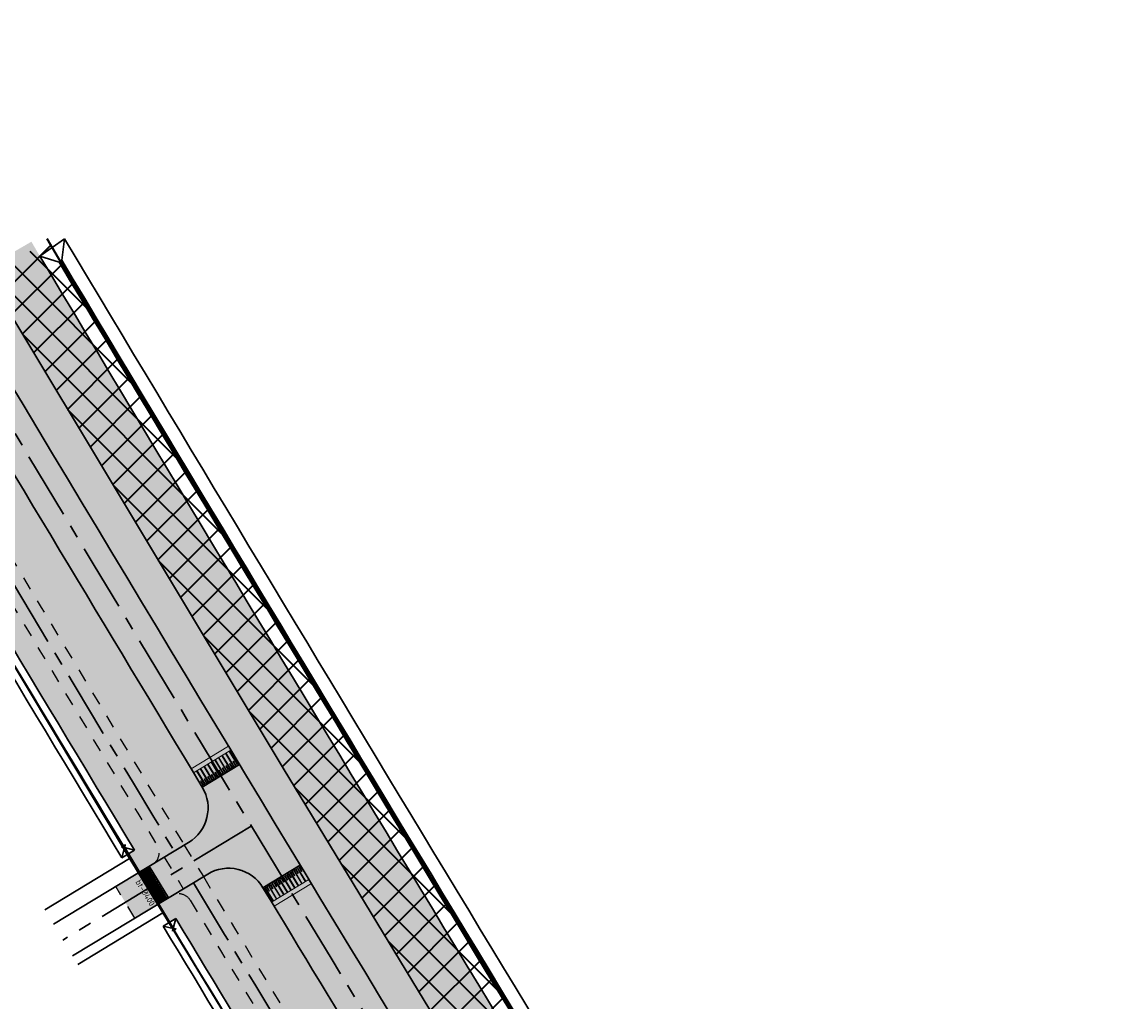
# Model space of a CAD drawing. Header units: metres. Extents: x 149090 to 161988, y 479090 to 487021.
# Tile 17 of 72: x 149800 to 149964, y 485701 to 485847. Entities that reach past the tile are written whole.
import ezdxf
from ezdxf.enums import TextEntityAlignment as Align

# ---------------------------------------------------------------- set-up
doc = ezdxf.new("R2010")
doc.units = ezdxf.units.M
doc.linetypes.add('AM-AS', pattern=[16, 10, -2, 2, -2])
doc.linetypes.add('XX-HIDDEN', pattern=[4, 2, -2])
doc.layers.get('0').update_dxf_attribs({"lineweight": 25})
for name, color, linetype, lineweight, true_color in [('B-WE-KG-GRENS_PERCEEL-GV', 1, 'Continuous', 30, 0xff0000), ('IRP-V-verharding-rijbaan', 7, 'Continuous', 0, 0xffb061), ('N-WE-GR-STADSLANDBOUW-A', 7, 'Continuous', 35, 0xffff9e), ('N-WE-KG-GRENS_POLDERWEG-G', 7, 'KG-PERCEEL', 35, 0x0000e6), ('N-WE-KW-KUNSTWERK_DUIKER-HOLD-S', 1, 'Continuous', 35, 0xff0000), ('N-WE-KW-KUNSTWERK_DUIKER-S', 5, 'Continuous', 35, 0x0000ff)]:
    doc.layers.add(name, color=color, linetype=linetype, lineweight=lineweight, true_color=true_color)
for name, color, linetype, lineweight in [('N-WE-AM-AS_FIETSPAD-G', 3, 'AM-AS', 30), ('N-WE-AM-AS_KAVELWEG-G', 170, 'AM-AS', 30), ('N-WE-AM-AS_WEG-G', 10, 'AM-AS', 30), ('N-WE-KG-GRENS_PERCEEL-G', 150, 'KG-PERCEEL', 35), ('N-WE-VH-KANTOPSLUITING_VOORKANTBAND-G', 190, 'Continuous', 30), ('N-WE-VH-KANTVERHARDING-G', 7, 'Continuous', 30), ('N-WE-VH-MATERIAALGRENS-G', 7, 'XX-HIDDEN', 25), ('N-WE-VH-VERHARDING_ASFALT-A', 252, 'Continuous', 18), ('N-WE-VH-VERHARDING_TEGEL-A', 252, 'Continuous', 18), ('VRK-ontwerp', 2, 'Continuous', 0)]:
    doc.layers.add(name, color=color, linetype=linetype, lineweight=lineweight)
doc.styles.add('NLCS-ISO-M2000-T25', font='NLCS-ISO.ttf')
doc.styles.get("Standard").update_dxf_attribs({"font": 'NLCS-ISO.ttf'})
doc.linetypes.add('KG-PERCEEL', pattern='A,5.5,-2,["P",Standard,S=1.8,R=0,X=-0.5,Y=-0.9],-2,5.5,-2,[5,NLCS.shx,S=0.75,R=0,X=0,Y=0],-2', length=19)
pattern_1 = [(32.14854755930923, (149518.8827389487, 486268.9530654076), (-0.1995435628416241, 0.3175017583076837), []), (122.1485475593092, (149518.8827389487, 486268.9530654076), (-0.6350035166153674, -0.3990871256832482), [0.3749999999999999, -0.3749999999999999]), (122.1485475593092, (149519.200240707, 486269.1526089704), (-0.6350035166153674, -0.3990871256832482), [-0.3749999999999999, 0.3749999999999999])]

# ---------------------------------------------------------------- blocks, each defined once
blk = doc.blocks.new('*U33')
at = {"layer": 'VRK-ontwerp', "transparency": 33554607}
blk.add_hatch(color=9, dxfattribs=at).paths.add_polyline_path([(0, -5.551115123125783e-17), (1.909938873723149e-11, -0.6999999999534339), (6.500000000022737, -0.7000000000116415), (6.500000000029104, 5.820766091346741e-11)])
at = {"layer": 'VRK-ontwerp'}
blk.add_hatch(color=7, dxfattribs=at).paths.add_polyline_path([(6.5, -3.199999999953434), (6.50000000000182, -2.999999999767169), (6.299999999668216, -2.999999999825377), (6.2999999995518, -0.7000000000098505), (6.194999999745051, -0.7000000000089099), (6.194999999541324, -2.999999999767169), (5.984999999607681, -2.999999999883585), (5.984999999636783, -2.299999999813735), (5.879999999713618, -2.299999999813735), (5.879999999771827, -2.999999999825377), (5.669999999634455, -2.999999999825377), (5.669999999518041, -0.7000000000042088), (5.564999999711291, -0.7000000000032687), (5.564999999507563, -2.999999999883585), (5.35499999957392, -3), (5.354999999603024, -2.299999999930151), (5.249999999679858, -2.299999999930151), (5.249999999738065, -2.999999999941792), (5.039999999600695, -2.999999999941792), (5.03999999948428, -0.6999999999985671), (4.93499999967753, -0.699999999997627), (4.934999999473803, -2.999999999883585), (4.72499999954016, -3), (4.724999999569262, -2.299999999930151), (4.619999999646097, -2.299999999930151), (4.619999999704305, -2.999999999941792), (4.409999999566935, -2.999999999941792), (4.409999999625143, -0.6999999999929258), (4.304999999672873, -0.6999999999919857), (4.304999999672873, -2.999999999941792), (4.094999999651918, -3), (4.094999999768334, -2.299999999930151), (3.989999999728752, -2.299999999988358), (3.989999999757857, -3), (3.77999999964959, -2.999999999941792), (3.779999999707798, -0.6999999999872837), (3.674999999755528, -0.6999999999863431), (3.67499999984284, -2.999999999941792), (3.464999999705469, -2.999999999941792), (3.464999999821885, -2.299999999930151), (3.359999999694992, -2.300000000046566), (3.359999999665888, -2.999999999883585), (3.149999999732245, -2.999999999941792), (3.149999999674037, -0.699999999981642), (3.044999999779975, -0.6999999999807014), (3.044999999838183, -2.999999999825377), (2.834999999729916, -2.999999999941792), (2.83499999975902, -2.299999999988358), (2.729999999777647, -2.299999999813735), (2.729999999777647, -3), (2.519999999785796, -3), (2.51999999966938, -0.6999999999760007), (2.414999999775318, -0.6999999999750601), (2.414999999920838, -2.999999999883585), (2.204999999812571, -3.000000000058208), (2.204999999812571, -2.299999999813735), (2.099999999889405, -2.299999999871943), (2.099999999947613, -3.000000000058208), (1.889999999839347, -3.000000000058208), (1.889999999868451, -0.699999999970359), (1.784999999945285, -0.6999999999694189), (1.785000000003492, -3.000000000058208), (1.574999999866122, -3.000000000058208), (1.57499999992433, -2.299999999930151), (1.469999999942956, -2.299999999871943), (1.469999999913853, -3), (1.259999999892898, -2.999999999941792), (1.259999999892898, -0.6999999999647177), (1.154999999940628, -0.6999999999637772), (1.155000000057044, -3), (0.9449999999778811, -3), (0.9449999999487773, -2.299999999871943), (0.8399999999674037, -2.300000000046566), (0.8400000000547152, -3), (0.6300000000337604, -2.999999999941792), (0.6299999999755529, -0.6999999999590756), (0.5250000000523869, -0.699999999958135), (0.5249999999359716, -3), (0.3150000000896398, -3), (0.315000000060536, -2.299999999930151), (0.2099999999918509, -2.299999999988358), (0.2100000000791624, -3), (8.185452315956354e-11, -2.999999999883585), (8.731171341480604e-11, -3.199999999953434)])
at = {"layer": 'VRK-ontwerp', "true_color": 0x636466, "transparency": 33554602}
for points in [[(0.5250000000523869, -0.6999999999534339), (2.91038304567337e-11, -0.6999999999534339), (8.731149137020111e-11, -2.999999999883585), (0.2100000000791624, -3), (0.2099999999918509, -2.299999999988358), (0.315000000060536, -2.299999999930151), (0.3150000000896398, -3), (0.5249999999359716, -3)], [(1.154999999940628, -0.6999999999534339), (0.6299999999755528, -0.6999999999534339), (0.6300000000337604, -2.999999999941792), (0.8400000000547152, -3), (0.8399999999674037, -2.300000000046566), (0.9449999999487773, -2.299999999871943), (0.9449999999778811, -3), (1.155000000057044, -3)], [(1.784999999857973, -0.6999999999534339), (1.259999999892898, -0.6999999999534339), (1.259999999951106, -2.999999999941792), (1.46999999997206, -3), (1.469999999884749, -2.300000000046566), (1.574999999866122, -2.299999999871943), (1.574999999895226, -3), (1.784999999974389, -3)], [(2.414999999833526, -0.6999999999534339), (1.889999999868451, -0.6999999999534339), (1.889999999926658, -2.999999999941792), (2.099999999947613, -3), (2.099999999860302, -2.300000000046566), (2.204999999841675, -2.299999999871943), (2.204999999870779, -3), (2.414999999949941, -3)], [(3.044999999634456, -0.6999999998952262), (2.51999999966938, -0.6999999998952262), (2.519999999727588, -2.999999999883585), (2.729999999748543, -2.999999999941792), (2.729999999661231, -2.299999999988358), (2.834999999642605, -2.299999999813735), (2.834999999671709, -2.999999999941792), (3.044999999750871, -2.999999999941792)], [(3.674999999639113, -0.6999999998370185), (3.149999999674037, -0.6999999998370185), (3.149999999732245, -2.999999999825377), (3.3599999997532, -2.999999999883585), (3.359999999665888, -2.299999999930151), (3.464999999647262, -2.299999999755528), (3.464999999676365, -2.999999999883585), (3.674999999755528, -2.999999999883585)], [(4.304999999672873, -0.7000000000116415), (3.779999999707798, -0.7000000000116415), (3.779999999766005, -3), (3.98999999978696, -3.000000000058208), (3.989999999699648, -2.300000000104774), (4.094999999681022, -2.299999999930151), (4.094999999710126, -3.000000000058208), (4.304999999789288, -3.000000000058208)], [(4.934999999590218, -0.7000000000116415), (4.409999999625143, -0.7000000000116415), (4.40999999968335, -3), (4.619999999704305, -3.000000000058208), (4.619999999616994, -2.300000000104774), (4.724999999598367, -2.299999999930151), (4.724999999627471, -3.000000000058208), (4.934999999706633, -3.000000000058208)], [(5.564999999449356, -0.6999999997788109), (5.03999999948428, -0.6999999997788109), (5.039999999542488, -2.999999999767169), (5.249999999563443, -2.999999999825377), (5.249999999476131, -2.299999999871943), (5.354999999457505, -2.29999999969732), (5.354999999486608, -2.999999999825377), (5.564999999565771, -2.999999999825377)], [(6.194999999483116, -0.6999999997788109), (5.669999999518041, -0.6999999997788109), (5.669999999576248, -2.999999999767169), (5.879999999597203, -2.999999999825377), (5.879999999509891, -2.299999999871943), (5.984999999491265, -2.29999999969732), (5.984999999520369, -2.999999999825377), (6.194999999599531, -2.999999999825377)], [(6.299999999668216, -2.999999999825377), (6.500000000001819, -2.999999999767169), (6.500000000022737, -0.7000000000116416), (6.299999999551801, -0.7000000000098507)]]:
    blk.add_hatch(color=251, dxfattribs=at).paths.add_polyline_path(points)
at = {"layer": 'N-WE-VH-KANTVERHARDING-G', "lineweight": 5}
for p, q in [((0, 0), (8.731149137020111e-11, -3.199999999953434)), ((0, 0), (6.500000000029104, 5.820766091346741e-11)), ((6.500000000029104, 5.820766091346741e-11), (6.5, -3.199999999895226)), ((2.91038304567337e-11, -0.6999999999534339), (6.5, -0.7000000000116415)), ((0.5249999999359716, -0.7000000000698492), (0.6299999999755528, -0.7000000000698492)), ((0.5250000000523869, -0.7000000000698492), (0.5249999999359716, -3.000000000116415)), ((0.6299999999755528, -0.7000000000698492), (0.6300000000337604, -2.999999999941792)), ((1.154999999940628, -0.7000000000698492), (1.259999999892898, -0.7000000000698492)), ((1.154999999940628, -0.7000000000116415), (1.155000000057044, -2.999999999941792)), ((1.259999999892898, -0.7000000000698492), (1.259999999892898, -2.999999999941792)), ((1.784999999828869, -0.7000000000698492), (1.889999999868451, -0.7000000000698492)), ((1.784999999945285, -0.7000000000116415), (1.785000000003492, -2.999999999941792)), ((1.889999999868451, -0.7000000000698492), (1.889999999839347, -3.000000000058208)), ((2.414999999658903, -0.7000000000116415), (2.51999999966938, -0.7000000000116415)), ((2.414999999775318, -0.7000000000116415), (2.414999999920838, -2.999999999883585)), ((2.51999999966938, -0.7000000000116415), (2.519999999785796, -3)), ((3.044999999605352, -0.7000000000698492), (3.149999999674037, -0.6999999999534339)), ((3.044999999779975, -0.7000000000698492), (3.044999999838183, -2.999999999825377)), ((3.149999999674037, -0.6999999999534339), (3.149999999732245, -2.999999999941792)), ((3.674999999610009, -0.7000000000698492), (3.779999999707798, -0.7000000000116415)), ((3.674999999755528, -0.7000000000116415), (3.674999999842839, -3)), ((3.779999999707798, -0.7000000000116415), (3.77999999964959, -3)), ((4.304999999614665, -0.7000000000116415), (4.409999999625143, -0.6999999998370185)), ((4.304999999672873, -0.7000000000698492), (4.304999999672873, -2.999999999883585)), ((4.409999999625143, -0.6999999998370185), (4.409999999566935, -2.999999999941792)), ((4.934999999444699, -0.7000000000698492), (5.03999999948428, -0.6999999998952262)), ((4.93499999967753, -0.7000000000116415), (4.934999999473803, -2.999999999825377)), ((5.03999999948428, -0.6999999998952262), (5.039999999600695, -2.999999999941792)), ((5.56499999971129, -0.7000000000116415), (5.564999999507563, -2.999999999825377)), ((5.669999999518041, -0.6999999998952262), (5.669999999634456, -2.999999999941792)), ((6.19499999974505, -0.6999999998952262), (6.194999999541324, -2.999999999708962)), ((6.299999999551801, -0.6999999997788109), (6.299999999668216, -2.999999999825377)), ((0.2100000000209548, -3), (1.455191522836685e-10, -2.999999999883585)), ((8.731149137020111e-11, -3.199999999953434), (6.5, -3.199999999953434)), ((0.2100000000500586, -2.299999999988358), (0.3150000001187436, -2.299999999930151)), ((0.2099999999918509, -2.300000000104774), (0.2100000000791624, -3)), ((0.315000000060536, -2.299999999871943), (0.3150000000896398, -3)), ((0.5250000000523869, -3), (0.3150000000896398, -3)), ((0.8399999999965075, -3), (0.6300000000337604, -2.999999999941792)), ((0.8399999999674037, -2.300000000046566), (0.9450000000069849, -2.299999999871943)), ((0.8399999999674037, -2.300000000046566), (0.8400000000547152, -3.000000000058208)), ((0.9449999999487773, -2.299999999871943), (0.9449999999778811, -3)), ((1.154999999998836, -3), (0.9449999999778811, -3)), ((1.259999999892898, -2.999999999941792), (1.46999999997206, -3)), ((1.469999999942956, -2.299999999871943), (1.57499999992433, -2.299999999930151)), ((1.469999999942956, -2.299999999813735), (1.469999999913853, -2.999999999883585)), ((1.57499999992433, -2.299999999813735), (1.574999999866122, -3.000000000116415)), ((1.57499999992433, -3.000000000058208), (1.785000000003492, -3.000000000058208)), ((1.889999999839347, -3.000000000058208), (2.099999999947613, -3.000000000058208)), ((2.099999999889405, -2.299999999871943), (2.204999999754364, -2.299999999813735)), ((2.099999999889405, -2.299999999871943), (2.099999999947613, -3.000000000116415)), ((2.204999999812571, -2.299999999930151), (2.204999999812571, -2.999999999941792)), ((2.204999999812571, -3.000000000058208), (2.414999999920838, -2.999999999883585)), ((2.519999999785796, -3), (2.729999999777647, -3)), ((2.729999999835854, -2.299999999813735), (2.83499999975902, -2.299999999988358)), ((2.729999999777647, -2.299999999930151), (2.729999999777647, -3.000000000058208)), ((2.83499999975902, -2.299999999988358), (2.834999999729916, -2.999999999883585)), ((2.834999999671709, -2.999999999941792), (3.04499999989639, -2.999999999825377)), ((3.149999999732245, -2.999999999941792), (3.359999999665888, -2.999999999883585)), ((3.359999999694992, -2.300000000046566), (3.464999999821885, -2.299999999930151)), ((3.359999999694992, -2.300000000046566), (3.359999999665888, -2.999999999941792)), ((3.464999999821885, -2.299999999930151), (3.464999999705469, -2.999999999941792)), ((3.464999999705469, -2.999999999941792), (3.674999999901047, -2.999999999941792)), ((3.779999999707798, -2.999999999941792), (3.989999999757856, -3)), ((3.989999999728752, -2.299999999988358), (4.094999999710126, -2.299999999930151)), ((3.989999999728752, -2.299999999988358), (3.989999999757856, -3)), ((4.094999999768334, -2.299999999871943), (4.094999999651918, -2.999999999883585)), ((4.094999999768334, -3), (4.304999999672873, -2.999999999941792)), ((4.409999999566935, -2.999999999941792), (4.619999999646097, -2.999999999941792)), ((4.619999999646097, -2.299999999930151), (4.724999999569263, -2.299999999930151)), ((4.619999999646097, -2.299999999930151), (4.619999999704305, -2.999999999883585)), ((4.724999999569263, -2.299999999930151), (4.724999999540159, -2.999999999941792)), ((4.724999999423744, -3), (4.934999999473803, -2.999999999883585)), ((5.039999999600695, -2.999999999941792), (5.249999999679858, -2.999999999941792)), ((5.249999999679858, -2.299999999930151), (5.354999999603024, -2.299999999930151)), ((5.249999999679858, -2.299999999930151), (5.249999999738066, -2.999999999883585)), ((5.354999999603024, -2.299999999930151), (5.35499999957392, -2.999999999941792)), ((5.354999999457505, -3), (5.564999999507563, -2.999999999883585)), ((5.669999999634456, -2.999999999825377), (5.879999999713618, -2.999999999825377)), ((5.879999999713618, -2.299999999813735), (5.984999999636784, -2.299999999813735)), ((5.879999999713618, -2.299999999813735), (5.879999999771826, -2.999999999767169)), ((5.984999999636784, -2.299999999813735), (5.98499999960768, -2.999999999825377)), ((5.984999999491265, -2.999999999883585), (6.194999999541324, -2.999999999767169)), ((6.299999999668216, -2.999999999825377), (6.500000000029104, -2.999999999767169))]:
    blk.add_line(p, q, dxfattribs=at)
blk = doc.blocks.new('*U409')
at = {"layer": 'N-WE-KW-KUNSTWERK_DUIKER-S', "color": 0}
for points in [[(-0.8493030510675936, 0.7750000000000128), (2.842170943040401e-14, 1.4210854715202e-14), (-0.8493030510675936, -0.7749999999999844)], [(2.842170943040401e-14, 1.4210854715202e-14), (35.25001766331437, 1.4210854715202e-14)], [(36.09932071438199, 0.7750000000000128), (35.25001766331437, 1.4210854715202e-14), (36.09932071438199, -0.7749999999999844)]]:
    blk.add_lwpolyline(points, dxfattribs=at)
at = {"color": 0, "style": 'NLCS-ISO-M2000-T25'}
blk.add_attdef('DUIKERNR', text='', height=7, dxfattribs=at).set_placement((0.8493030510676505, 1.4210854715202e-14), align=Align.BOTTOM_CENTER)

msp = doc.modelspace()

# ---------------------------------------------------------------- hatches: boundary and pattern name
at = {"layer": 'IRP-V-verharding-rijbaan', "transparency": 33554610}
h = msp.add_hatch(color=256, dxfattribs=at)
h.dxf.hatch_style = 1
edge = h.paths.add_edge_path()
edge.add_line((149832.0517662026, 485736.2461082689), (149826.4856425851, 485732.8892841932))
edge.add_arc((149821.3476823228, 485729.7906773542), 5.999999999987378, -58.83337289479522, 31.0933854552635, ccw=False)
edge.add_line((149824.4528545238, 485724.6566822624), (149818.585231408, 485721.1077929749))
edge.add_line((149818.585231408, 485721.1077929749), (149821.4371432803, 485716.3925306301))
edge.add_line((149821.4371432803, 485716.3925306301), (149827.2855837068, 485719.942246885))
edge.add_arc((149830.3907559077, 485714.8082517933), 6.000000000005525, 31.13519108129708, 121.1666271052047, ccw=False)
edge.add_line((149835.5264539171, 485717.9106066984), (149841.0901267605, 485721.2714911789))
edge.add_arc((170359.7015859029, 498116.0841905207), 23971.75000001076, 211.0933854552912, 211.1351910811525, ccw=False)
h = msp.add_hatch(color=256, dxfattribs=at)
h.dxf.hatch_style = 1
h.paths.add_polyline_path([(149817.0878161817, 485720.2021177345), (149813.5756286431, 485718.0778564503), (149816.4220364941, 485713.3716942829), (149819.934224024, 485715.4959555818)])
at = {"layer": 'N-WE-GR-STADSLANDBOUW-A', "transparency": 33554559}
h = msp.add_hatch(color=256, dxfattribs=at)
h.dxf.hatch_style = 1
edge = h.paths.add_edge_path()
edge.add_arc((149754.7924484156, 485877.0118196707), 5.999999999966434, 210.7098109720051, 300.7416838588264)
edge.add_line((149757.8594584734, 485871.8549359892), (149758.4329236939, 485872.1959992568))
edge.add_line((149758.4329236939, 485872.1959992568), (149757.235, 485874.43))
edge.add_line((149757.235, 485874.43), (149755.7672698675, 485876.6829598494))
edge.add_line((149755.7672698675, 485876.6829598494), (149753.1594951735, 485874.8656594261))
edge.add_line((149753.1594951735, 485874.8656594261), (149750.7553245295, 485878.9144591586))
edge.add_line((149750.7553245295, 485878.9144591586), (149753.2020759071, 485880.6195459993))
edge.add_line((149753.2020759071, 485880.6195459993), (149740.66, 485898.7199999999))
edge.add_line((149740.66, 485898.7199999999), (149695.49, 485975.1799999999))
edge.add_line((149695.49, 485975.1799999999), (149652.475663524, 486048.8864263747))
edge.add_line((149652.475663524, 486048.8864263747), (149642.0145812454, 486066.8486994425))
edge.add_line((149642.0145812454, 486066.8486994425), (149641.870673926, 486066.7653591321))
edge.add_line((149641.870673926, 486066.7653591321), (149640.0012624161, 486059.6928308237))
edge.add_line((149640.0012624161, 486059.6928308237), (149707.6572881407, 485944.8942574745))
edge.add_arc((170359.7015859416, 498116.0841905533), 23971.75000006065, 210.5127810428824, 210.7098109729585)
edge = h.paths.add_edge_path()
edge.add_arc((149768.0825159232, 485854.6651396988), 5.99999999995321, 120.7416838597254, 210.7719701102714)
edge.add_arc((170359.7015859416, 498116.0841905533), 23971.75000006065, 210.7719701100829, 211.8257929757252)
edge.add_line((149991.9750877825, 485474.8613319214), (150006.5564436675, 485451.3358987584))
edge.add_line((150006.5564436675, 485451.3358987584), (150016.7337705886, 485434.1115313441))
edge.add_line((150016.7337705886, 485434.1115313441), (150020.1265922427, 485436.2302031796))
edge.add_line((150020.1265922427, 485436.2302031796), (150016.7567468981, 485441.6373252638))
edge.add_line((150016.7567468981, 485441.6373252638), (150019.7300225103, 485443.7340587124))
edge.add_line((150019.7300225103, 485443.7340587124), (150018.57, 485445.5))
edge.add_line((150018.57, 485445.5), (150009.9997693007, 485456.7367685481))
edge.add_line((150009.9997693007, 485456.7367685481), (150006.855, 485460.86))
edge.add_line((150006.855, 485460.86), (149969.8824999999, 485520.5625000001))
edge.add_line((149969.8824999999, 485520.5625000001), (149951.39625, 485550.4137500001))
edge.add_arc((150828.4954097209, 486114.2324719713), 1042.686188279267, 210.8043150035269, 212.73380547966, ccw=False)
edge.add_line((149932.91, 485580.265), (149838.515, 485735.74))
edge.add_line((149838.515, 485735.74), (149794.757, 485808.5690000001))
edge.add_arc((149836.404995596, 485838.386583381), 51.22151711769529, 213.6710071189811, 215.6004975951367, ccw=False)
edge.add_arc((149766.4195739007, 485854.1729516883), 51.96830640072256, 299.83431520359, 301.76380567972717, ccw=False)
edge.add_arc((150295.3657124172, 486119.6614538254), 591.2318564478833, 209.7584078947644, 211.6878983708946, ccw=False)
edge.add_arc((150285.1942125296, 486136.7764538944), 591.2318565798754, 209.7584078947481, 211.6878983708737, ccw=False)
edge.add_line((149771.9304731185, 485843.3221268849), (149773.4348964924, 485844.2189097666))
edge.add_line((149773.4348964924, 485844.2189097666), (149765.0554132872, 485859.8457579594))
edge.add_line((149765.0554132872, 485859.8457579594), (149765.0155058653, 485859.8220233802))
h = msp.add_hatch(color=256, dxfattribs=at)
h.dxf.hatch_style = 1
edge = h.paths.add_edge_path()
edge.add_line((149932.91, 485580.2650000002), (150006.855, 485460.8600000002))
edge.add_line((150006.855, 485460.8600000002), (150009.9997693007, 485456.7367685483))
edge.add_line((150009.9997693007, 485456.7367685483), (150018.57, 485445.5))
edge.add_line((150018.57, 485445.5), (150019.7300225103, 485443.7340587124))
edge.add_line((150019.7300225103, 485443.7340587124), (150024.942384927, 485447.4097807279))
edge.add_arc((170359.7015869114, 498116.0841911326), 23958.25000119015, 210.9013897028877, 211.9231486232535, ccw=False)
edge.add_line((149802.2664856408, 485812.0358664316), (149802.2666284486, 485812.0358220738))
edge.add_line((149802.2666284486, 485812.0358220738), (149801.0153138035, 485814.2001702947))
edge.add_line((149801.0153138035, 485814.2001702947), (149795.2798621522, 485810.8842276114))
edge.add_line((149795.2798621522, 485810.8842276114), (149793.8706352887, 485810.044191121))
edge.add_line((149793.8706352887, 485810.044191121), (149794.757, 485808.5690000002))
edge.add_line((149794.757, 485808.5690000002), (149838.5150000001, 485735.7400000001))
edge.add_line((149838.5150000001, 485735.7400000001), (149932.91, 485580.2650000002))
h = msp.add_hatch(color=256, dxfattribs=at)
h.dxf.hatch_style = 1
edge = h.paths.add_edge_path()
edge.add_arc((170359.7015860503, 498116.08419061), 23985.00000018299, 210.8819778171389, 211.1077206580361)
edge.add_line((149823.8051841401, 485724.2649545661), (149824.4528545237, 485724.6566822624))
edge.add_arc((149821.3476823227, 485729.7906773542), 6.000000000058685, 301.1666271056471, 391.0933854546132)
edge.add_arc((170359.7015946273, 498116.0841957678), 23978.25001019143, 210.8963024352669, 211.0933854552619, ccw=False)
edge.add_arc((149778.8635463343, 485800.5105679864), 6.00000000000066, 30.89630243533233, 121.1666271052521)
edge.add_line((149775.7583741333, 485805.6445630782), (149775.1414816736, 485805.2714506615))
h = msp.add_hatch(color=256, dxfattribs=at)
h.dxf.hatch_style = 1
h.paths.add_polyline_path([(149819.1008498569, 485721.4196522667, 0.4138881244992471), (149819.7782732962, 485724.1641390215, -0.0009430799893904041), (149773.1782560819, 485801.73526574, 0.4156446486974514), (149770.4268326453, 485802.4199097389), (149769.1433364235, 485801.6436182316), (149768.3478230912, 485801.1624713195), (149769.1190000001, 485799.876), (149769.8902866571, 485798.5893514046), (149770.9056630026, 485799.2034771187, 0.0009201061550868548), (149816.3763416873, 485723.5115773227), (149815.2904405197, 485722.8547963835), (149815.65, 485722.2550000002), (149815.965, 485721.7300000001), (149816.9495094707, 485720.1184663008)])
h = msp.add_hatch(color=256, dxfattribs=at)
h.dxf.hatch_style = 1
edge = h.paths.add_edge_path()
edge.add_arc((170359.7015819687, 498116.08418815), 23984.99999541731, 211.1208591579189, 211.4643245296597)
edge.add_line((149901.3280237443, 485596.6921848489), (149902.2609871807, 485597.3496864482))
edge.add_arc((149898.8046110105, 485602.2541195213), 5.999999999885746, 305.1740873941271, 391.4498447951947)
edge.add_arc((170359.7015895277, 498116.0841927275), 23978.25000425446, 211.1351910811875, 211.4498447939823, ccw=False)
edge.add_arc((149830.3907559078, 485714.8082517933), 5.999999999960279, 31.13519108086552, 121.1666271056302)
edge.add_line((149827.2855837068, 485719.942246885), (149826.6472931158, 485719.5561923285))
h = msp.add_hatch(color=256, dxfattribs=at)
h.dxf.hatch_style = 1
h.paths.add_polyline_path([(149894.1252783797, 485595.5309094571), (149893.3799670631, 485595.0056548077), (149894.2680000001, 485593.5520000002), (149895.0517077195, 485592.2689806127), (149896.9288978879, 485593.5919215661, 0.3953542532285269), (149897.4827748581, 485596.2705505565, -0.001460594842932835), (149824.6869630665, 485716.0315015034, 0.4144230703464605), (149821.9398340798, 485716.7090000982), (149820.6901542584, 485715.953161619), (149819.8169418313, 485715.4250202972), (149820.5990000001, 485714.1450000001), (149821.4852429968, 485712.6942740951), (149822.5256346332, 485713.3235297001, 0.001436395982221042)])
at = {"layer": 'N-WE-KG-GRENS_POLDERWEG-G', "true_color": 0xf27172, "transparency": 33554559}
h = msp.add_hatch(dxfattribs=at)
h.set_pattern_fill('ANSI37', color=11)
h.set_pattern_definition([(45, (0, 0), (-2.245064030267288, 2.245064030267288), []), (135, (0, 0), (-2.245064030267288, -2.245064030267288), [])])
h.paths.add_polyline_path([(150006.855, 485460.86), (150018.57, 485445.5), (150020.764, 485442.16), (150027.7825256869, 485447.106199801, -0.004494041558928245), (149803.3415908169, 485814.620872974), (149794.757, 485808.5690000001), (149838.515, 485735.74), (149932.91, 485580.265)])
at = {"layer": 'N-WE-VH-VERHARDING_ASFALT-A', "transparency": 33554585}
h = msp.add_hatch(color=256, dxfattribs=at)
h.dxf.hatch_style = 1
edge = h.paths.add_edge_path()
edge.add_line((149791.2329267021, 485804.1832276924), (149785.6552894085, 485800.8455694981))
edge.add_arc((170432.7731843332, 498160.0598853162), 24063.53373615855, 210.9044317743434, 211.0855777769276)
edge.add_line((149824.8332351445, 485735.6296399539), (149830.399358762, 485738.9864640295))
edge.add_arc((170432.8173296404, 498160.0864071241), 24057.08523581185, 210.9044341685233, 211.0855754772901, ccw=False)
h = msp.add_hatch(color=256, dxfattribs=at)
h.dxf.hatch_style = 1
edge = h.paths.add_edge_path()
edge.add_line((149842.7447160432, 485718.5324522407), (149837.1810431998, 485715.1715677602))
edge.add_arc((170386.4648271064, 498132.399603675), 24009.59425162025, 211.1431305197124, 211.4421006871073)
edge.add_line((149902.2537701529, 485608.1146539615), (149907.7989020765, 485611.5060418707))
edge.add_arc((170386.4803203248, 498132.4090216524), 24003.11238275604, 211.1431327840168, 211.4420984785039, ccw=False)
at = {"layer": 'N-WE-VH-VERHARDING_TEGEL-A'}
h = msp.add_hatch(dxfattribs=at)
h.set_pattern_fill('AVH-TEGEL_150X300_HALFST', color=256, scale=2.5, angle=92.11425861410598, pattern_type=2)
h.set_pattern_definition(pattern_1)
edge = h.paths.add_edge_path()
edge.add_arc((149818.0657924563, 485723.1309839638), 1.999999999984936, 309.2390004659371, 391.1029576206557)
edge.add_arc((170359.7015966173, 498116.0841969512), 23988.50001250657, 210.8868196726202, 211.1029576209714, ccw=False)
edge.add_arc((149771.4618900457, 485800.7085780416), 2.000000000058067, 30.88681967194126, 121.1666271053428)
edge.add_line((149770.4268326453, 485802.419909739), (149775.1414816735, 485805.2714506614))
edge.add_arc((170359.7015874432, 498116.0841914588), 23985.00000181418, 210.8819778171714, 211.1077206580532)
edge.add_line((149823.80518414, 485724.264954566), (149819.3411616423, 485721.5649990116))
edge.add_line((149819.3411616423, 485721.5649990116), (149819.3309057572, 485721.5819557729))
h = msp.add_hatch(dxfattribs=at)
h.set_pattern_fill('AVH-TEGEL_150X300_HALFST', color=256, scale=2.5, angle=92.11425861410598, pattern_type=2)
h.set_pattern_definition(pattern_1)
h.paths.add_polyline_path([(149897.4827748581, 485596.2705505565, -0.3953542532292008), (149896.9288978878, 485593.591921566), (149901.3280237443, 485596.6921848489, -0.001498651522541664), (149826.6472931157, 485719.5561923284), (149822.1875694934, 485716.8588368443), (149822.1984722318, 485716.8408105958, -0.3724803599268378), (149824.6869630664, 485716.0315015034, 0.001460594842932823)])
at = {"layer": 'VRK-ontwerp', "true_color": 0x636466, "transparency": 33554602}
for points in [[(149817.0878161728, 485720.2021177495), (149817.1680331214, 485720.0694895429), (149818.4943151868, 485720.8716590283), (149818.4140982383, 485721.0042872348)], [(149817.2223736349, 485719.979644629), (149817.4940762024, 485719.5304200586), (149818.820358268, 485720.3325895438), (149818.7116772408, 485720.512279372), (149818.1127111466, 485720.1500092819), (149818.0583706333, 485720.2398541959), (149818.6573367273, 485720.6021242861), (149818.5486557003, 485720.7818141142)], [(149817.548416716, 485719.4405751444), (149817.8201192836, 485718.991350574), (149819.146401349, 485719.7935200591), (149819.0377203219, 485719.9732098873), (149818.4387542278, 485719.6109397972), (149818.3844137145, 485719.7007847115), (149818.9833798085, 485720.0630548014), (149818.8746987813, 485720.2427446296)], [(149817.8744597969, 485718.90150566), (149818.1461623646, 485718.4522810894), (149819.47244443, 485719.2544505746), (149819.3637634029, 485719.4341404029), (149818.7647973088, 485719.0718703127), (149818.7104567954, 485719.1617152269), (149819.3094228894, 485719.5239853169), (149819.2007418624, 485719.7036751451)], [(149818.2005028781, 485718.3624361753), (149818.4722054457, 485717.9132116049), (149819.7984875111, 485718.7153810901), (149819.689806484, 485718.8950709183), (149819.0908403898, 485718.532800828), (149819.0364998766, 485718.6226457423), (149819.6354659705, 485718.9849158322), (149819.5267849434, 485719.1646056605)], [(149818.5265459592, 485717.8233666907), (149818.7982485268, 485717.37414212), (149820.1245305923, 485718.1763116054), (149820.0158495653, 485718.3560014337), (149819.4168834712, 485717.9937313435), (149819.3625429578, 485718.0835762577), (149819.9615090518, 485718.4458463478), (149819.8528280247, 485718.6255361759)], [(149818.8525890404, 485717.2842972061), (149819.124291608, 485716.8350726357), (149820.4505736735, 485717.6372421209), (149820.3418926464, 485717.8169319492), (149819.7429265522, 485717.454661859), (149819.6885860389, 485717.5445067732), (149820.2875521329, 485717.9067768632), (149820.1788711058, 485718.0864666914)], [(149819.1786321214, 485716.7452277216), (149819.450334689, 485716.296003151), (149820.7766167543, 485717.0981726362), (149820.6679357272, 485717.2778624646), (149820.0689696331, 485716.9155923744), (149820.0146291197, 485717.0054372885), (149820.6135952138, 485717.3677073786), (149820.5049141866, 485717.5473972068)], [(149819.5046752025, 485716.2061582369), (149819.7763777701, 485715.7569336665), (149821.1026598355, 485716.5591031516), (149820.9939788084, 485716.7387929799), (149820.3950127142, 485716.3765228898), (149820.3406722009, 485716.4663678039), (149820.9396382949, 485716.8286378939), (149820.8309572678, 485717.0083277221)], [(149819.8307182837, 485715.6670887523), (149819.9342240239, 485715.4959555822), (149821.2605060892, 485716.2981250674), (149821.157000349, 485716.4692582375)]]:
    msp.add_hatch(color=251, dxfattribs=at).paths.add_polyline_path(points)
at = {"layer": 'VRK-ontwerp'}
msp.add_hatch(color=7, dxfattribs=at).paths.add_polyline_path([(149819.4503346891, 485716.296003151), (149819.5046752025, 485716.2061582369), (149820.8309572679, 485717.0083277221), (149820.939638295, 485716.8286378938), (149820.340672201, 485716.4663678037), (149820.3950127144, 485716.3765228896), (149820.9939788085, 485716.7387929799), (149821.1026598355, 485716.5591031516), (149819.7763777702, 485715.7569336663), (149819.8307182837, 485715.6670887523), (149821.157000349, 485716.4692582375), (149821.2605060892, 485716.2981250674), (149821.431639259, 485716.4016308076), (149818.585231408, 485721.1077929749), (149818.4140982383, 485721.0042872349), (149818.4943151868, 485720.8716590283), (149817.1680331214, 485720.0694895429), (149817.2223736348, 485719.9796446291), (149818.5486557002, 485720.7818141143), (149818.6573367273, 485720.6021242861), (149818.0583706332, 485720.2398541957), (149818.1127111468, 485720.1500092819), (149818.7116772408, 485720.5122793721), (149818.820358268, 485720.3325895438), (149817.4940762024, 485719.5304200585), (149817.548416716, 485719.4405751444), (149818.8746987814, 485720.2427446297), (149818.9833798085, 485720.0630548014), (149818.3844137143, 485719.7007847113), (149818.4387542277, 485719.6109397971), (149819.037720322, 485719.9732098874), (149819.1464013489, 485719.7935200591), (149817.8201192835, 485718.991350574), (149817.8744597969, 485718.90150566), (149819.2007418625, 485719.7036751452), (149819.3094228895, 485719.5239853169), (149818.7104567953, 485719.1617152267), (149818.7647973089, 485719.0718703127), (149819.363763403, 485719.4341404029), (149819.4724444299, 485719.2544505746), (149818.1461623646, 485718.4522810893), (149818.2005028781, 485718.3624361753), (149819.5267849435, 485719.1646056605), (149819.6354659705, 485718.9849158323), (149819.0364998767, 485718.6226457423), (149819.09084039, 485718.532800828), (149819.6898064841, 485718.8950709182), (149819.7984875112, 485718.71538109), (149818.4722054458, 485717.9132116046), (149818.5265459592, 485717.8233666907), (149819.8528280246, 485718.6255361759), (149819.9615090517, 485718.4458463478), (149819.3625429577, 485718.0835762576), (149819.4168834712, 485717.9937313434), (149820.0158495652, 485718.3560014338), (149820.1245305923, 485718.1763116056), (149818.7982485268, 485717.3741421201), (149818.8525890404, 485717.2842972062), (149820.1788711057, 485718.0864666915), (149820.2875521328, 485717.9067768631), (149819.6885860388, 485717.5445067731), (149819.7429265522, 485717.454661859), (149820.3418926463, 485717.8169319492), (149820.4505736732, 485717.637242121), (149819.124291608, 485716.8350726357), (149819.1786321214, 485716.7452277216), (149820.5049141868, 485717.5473972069), (149820.6135952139, 485717.3677073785), (149820.0146291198, 485717.0054372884), (149820.0689696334, 485716.9155923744), (149820.6679357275, 485717.2778624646), (149820.7766167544, 485717.0981726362)])

# ---------------------------------------------------------------- linework, layer by layer
at = {"layer": 'B-WE-KG-GRENS_PERCEEL-GV'}
msp.add_lwpolyline([(149737.135, 485848.85), (149739.515, 485846.3), (149742.355, 485843.07), (149743.87, 485841.15), (149747.045, 485836.7), (149766.934, 485803.521), (149769.119, 485799.876), (149784.929, 485773.502), (149815.65, 485722.255), (149815.965, 485721.73), (149818.383, 485717.772), (149820.599, 485714.145), (149844.449, 485675.104), (149875.431, 485624.387), (149894.268, 485593.552), (149899.231, 485585.427), (149910.345, 485567.235), (149917.384, 485555.809), (149941.377, 485516.865)], dxfattribs=at)
at = {"layer": 'B-WE-KG-GRENS_PERCEEL-GV', "flags": 128}
for points in [[(150362.0493528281, 484907.066834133), (150309.435, 484987.11), (150306.47, 484992.185), (150303.96, 484996.955), (150301.031, 485002.498), (150295.664, 485011.561), (150293.215, 485015.165), (150284.78, 485026.26), (150277.29, 485036.67), (150243.976, 485087.737), (150217.15, 485128.86), (150149.555, 485234.37), (150089.195, 485329.245), (150032.94, 485418.83), (150029.255, 485425.885), (150026.55, 485431.345), (150023.135, 485438.55), (150020.764, 485442.16), (150018.57, 485445.5), (150006.855, 485460.86), (149932.91, 485580.265), (149838.515, 485735.74), (149794.757, 485808.569), (149770.365, 485849.165)], [(149815.65, 485722.2550000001), (149802.9975163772, 485714.6023992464)], [(149820.599, 485714.1450000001), (149807.9068071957, 485706.4683948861)]]:
    msp.add_lwpolyline(points, dxfattribs=at)
at = {"layer": 'N-WE-AM-AS_FIETSPAD-G', "flags": 128}
for points in [[(149773.6440479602, 485804.3657642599, 0.0009849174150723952), (149822.3077681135, 485723.359278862, 0.0008637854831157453)], [(149825.1498774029, 485718.650516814, 0.001499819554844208), (149899.8945606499, 485595.6819584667, 0.00138083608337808)]]:
    msp.add_lwpolyline(points, format="xyb", dxfattribs=at)
at = {"layer": 'N-WE-AM-AS_KAVELWEG-G', "flags": 128}
msp.add_lwpolyline([(149833.782765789, 485727.08578102), (149805.7102853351, 485710.1068232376)], dxfattribs=at)
at = {"layer": 'N-WE-AM-AS_WEG-G', "flags": 128}
msp.add_lwpolyline([(149989.2138758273, 485473.1472115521, -0.005729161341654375), (149704.857361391, 485943.2441331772), (149633.9921754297, 486063.4880015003, -0.0034920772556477), (149619.9765091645, 486087.6540250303), (149568.0385956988, 486178.6648899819), (149491.311227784, 486313.1143442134), (149442.0289332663, 486399.4717650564, -0.003431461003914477), (149428.5866771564, 486423.406743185), (149383.9823662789, 486504.1206252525)], format="xyb", dxfattribs=at)
at = {"layer": 'N-WE-KG-GRENS_PERCEEL-G', "flags": 128}
msp.add_lwpolyline([(150027.782525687, 485447.106199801, -0.004494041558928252), (149803.341590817, 485814.620872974)], format="xyb", dxfattribs=at)
at = {"layer": 'N-WE-VH-KANTOPSLUITING_VOORKANTBAND-G', "lineweight": 5}
for p, q in [((149817.0878161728, 485720.2021177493), (149818.5852314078, 485721.1077929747)), ((149818.4943151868, 485720.8716590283), (149818.4140982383, 485721.0042872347)), ((149818.585231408, 485721.1077929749), (149821.431639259, 485716.4016308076)), ((149817.1680331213, 485720.0694895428), (149818.4943151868, 485720.8716590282)), ((149817.2223736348, 485719.9796446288), (149818.5486557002, 485720.7818141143)), ((149817.4940762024, 485719.5304200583), (149818.8203582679, 485720.3325895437)), ((149817.5484167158, 485719.4405751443), (149818.8746987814, 485720.2427446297)), ((149817.8201192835, 485718.9913505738), (149819.1464013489, 485719.7935200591)), ((149817.8744597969, 485718.9015056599), (149819.2007418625, 485719.7036751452)), ((149818.0583706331, 485720.2398541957), (149818.6573367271, 485720.602124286)), ((149818.0583706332, 485720.2398541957), (149818.1127111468, 485720.1500092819)), ((149818.1127111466, 485720.1500092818), (149818.7116772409, 485720.5122793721)), ((149818.3844137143, 485719.7007847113), (149818.9833798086, 485720.0630548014)), ((149818.3844137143, 485719.7007847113), (149818.4387542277, 485719.6109397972)), ((149818.4387542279, 485719.6109397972), (149819.0377203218, 485719.9732098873)), ((149818.5486557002, 485720.7818141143), (149818.6573367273, 485720.6021242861)), ((149818.7104567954, 485719.1617152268), (149819.3094228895, 485719.5239853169)), ((149818.7116772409, 485720.512279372), (149818.820358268, 485720.3325895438)), ((149818.7647973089, 485719.0718703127), (149819.3637634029, 485719.4341404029)), ((149818.8746987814, 485720.2427446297), (149818.9833798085, 485720.0630548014)), ((149819.037720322, 485719.9732098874), (149819.1464013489, 485719.7935200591)), ((149819.2007418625, 485719.7036751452), (149819.3094228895, 485719.5239853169)), ((149819.3637634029, 485719.4341404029), (149819.47244443, 485719.2544505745)), ((149818.1461623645, 485718.4522810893), (149819.4724444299, 485719.2544505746)), ((149818.2005028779, 485718.3624361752), (149819.5267849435, 485719.1646056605)), ((149818.4722054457, 485717.9132116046), (149819.7984875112, 485718.7153810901)), ((149818.5265459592, 485717.8233666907), (149819.8528280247, 485718.625536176)), ((149818.7104567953, 485719.1617152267), (149818.7647973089, 485719.0718703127)), ((149818.7982485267, 485717.37414212), (149820.1245305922, 485718.1763116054)), ((149818.8525890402, 485717.2842972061), (149820.1788711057, 485718.0864666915)), ((149819.0364998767, 485718.6226457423), (149819.6354659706, 485718.9849158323)), ((149819.0364998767, 485718.6226457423), (149819.09084039, 485718.532800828)), ((149819.09084039, 485718.532800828), (149819.6898064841, 485718.8950709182)), ((149819.3625429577, 485718.0835762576), (149819.9615090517, 485718.4458463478)), ((149819.3625429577, 485718.0835762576), (149819.4168834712, 485717.9937313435)), ((149819.4168834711, 485717.9937313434), (149820.0158495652, 485718.3560014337)), ((149819.5267849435, 485719.1646056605), (149819.6354659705, 485718.9849158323)), ((149819.6885860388, 485717.5445067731), (149820.2875521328, 485717.9067768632)), ((149819.6898064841, 485718.8950709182), (149819.7984875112, 485718.7153810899)), ((149819.7429265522, 485717.454661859), (149820.3418926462, 485717.8169319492)), ((149819.8528280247, 485718.6255361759), (149819.9615090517, 485718.4458463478)), ((149820.0158495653, 485718.3560014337), (149820.1245305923, 485718.1763116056)), ((149820.1788711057, 485718.0864666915), (149820.2875521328, 485717.9067768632)), ((149820.3418926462, 485717.8169319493), (149820.4505736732, 485717.637242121)), ((149819.1242916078, 485716.8350726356), (149820.4505736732, 485717.637242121)), ((149819.1786321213, 485716.7452277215), (149820.5049141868, 485717.5473972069)), ((149819.450334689, 485716.2960031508), (149820.7766167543, 485717.0981726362)), ((149819.5046752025, 485716.2061582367), (149820.830957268, 485717.0083277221)), ((149819.6885860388, 485717.5445067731), (149819.7429265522, 485717.454661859)), ((149819.7763777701, 485715.7569336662), (149821.1026598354, 485716.5591031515)), ((149819.8307182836, 485715.6670887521), (149821.157000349, 485716.4692582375)), ((149819.9342240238, 485715.4959555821), (149821.431639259, 485716.4016308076)), ((149820.0146291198, 485717.0054372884), (149820.6135952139, 485717.3677073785)), ((149820.0146291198, 485717.0054372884), (149820.0689696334, 485716.9155923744)), ((149820.0689696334, 485716.9155923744), (149820.6679357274, 485717.2778624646)), ((149820.340672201, 485716.4663678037), (149820.939638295, 485716.8286378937)), ((149820.340672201, 485716.4663678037), (149820.3950127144, 485716.3765228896)), ((149820.3950127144, 485716.3765228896), (149820.9939788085, 485716.7387929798)), ((149820.5049141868, 485717.5473972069), (149820.6135952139, 485717.3677073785)), ((149820.6679357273, 485717.2778624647), (149820.7766167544, 485717.0981726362)), ((149820.8309572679, 485717.0083277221), (149820.939638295, 485716.8286378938)), ((149820.9939788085, 485716.73879298), (149821.1026598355, 485716.5591031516)), ((149821.157000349, 485716.4692582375), (149821.2605060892, 485716.2981250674))]:
    msp.add_line(p, q, dxfattribs=at)
at = {"layer": 'N-WE-VH-KANTVERHARDING-G'}
for p, q in [((149826.4856425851, 485732.8892841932), (149832.0517662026, 485736.2461082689)), ((149821.4316392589, 485716.4016308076), (149818.5852314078, 485721.1077929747)), ((149835.5264539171, 485717.9106066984), (149841.0901267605, 485721.2714911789)), ((149819.9342240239, 485715.4959555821), (149817.0878161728, 485720.2021177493))]:
    msp.add_line(p, q, dxfattribs=at)
for points in [[(149802.2699277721, 485812.0301153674), (149805.9581581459, 485814.63020455)], [(149805.9581581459, 485814.63020455), (149805.5395740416, 485811.4353920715), (149805.1297737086, 485811.1464954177), (149802.2745378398, 485812.0333653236)]]:
    msp.add_lwpolyline(points, dxfattribs=at)
for points in [[(150028.6259256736, 485450.0073882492, -0.004459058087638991), (149805.9581581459, 485814.63020455)], [(150024.942384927, 485447.4097807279, -0.004458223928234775), (149802.2699277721, 485812.0301153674)], [(150028.1573246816, 485446.9774336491, -0.00445694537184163), (149805.5395740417, 485811.4353920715, -0.00445694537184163)], [(150027.7480445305, 485446.6888121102, -0.004456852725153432), (149805.1297737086, 485811.1464954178, -0.004456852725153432)]]:
    msp.add_lwpolyline(points, format="xyb", dxfattribs=at)
at = {"layer": 'N-WE-VH-KANTVERHARDING-G', "flags": 128}
for points in [[(149784.0121346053, 485803.5914832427, 0.0008599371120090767), (149826.4856425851, 485732.8892841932)], [(149770.9056630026, 485799.2034771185, 0.0009201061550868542), (149816.3763416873, 485723.5115773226, 0.000863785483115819)], [(149769.0231760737, 485798.0649006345, 0.0009200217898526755), (149814.4938755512, 485722.3730134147, 0.0008637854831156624)], [(149770.5264639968, 485797.69472913, 0.0008971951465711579), (149814.8669415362, 485723.8842018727, 0.0008971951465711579)], [(149835.5264539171, 485717.9106066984, 0.001372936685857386), (149903.9231943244, 485605.3846314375)], [(149822.5256346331, 485713.3235296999, 0.001436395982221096), (149894.1252783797, 485595.5309094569, 0.001380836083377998)], [(149820.6431693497, 485712.1849663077, 0.001437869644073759), (149892.3231970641, 485594.2609011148, 0.001380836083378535)], [(149822.1527140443, 485711.8132543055, 0.001414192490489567), (149892.6489899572, 485595.8362234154, 0.001414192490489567)]]:
    msp.add_lwpolyline(points, format="xyb", dxfattribs=at)
for points in [[(149824.4528545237, 485724.6566822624), (149804.2893635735, 485712.4612846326)], [(149816.3763416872, 485723.5115773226), (149814.8669415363, 485723.8842018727), (149814.4938755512, 485722.3730134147)], [(149816.3763416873, 485723.5115773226), (149814.4938755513, 485722.3730134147)], [(149827.2855837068, 485719.942246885), (149807.1314766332, 485707.752524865)], [(149820.6431693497, 485712.1849663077), (149822.5256346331, 485713.3235296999)], [(149822.5256346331, 485713.3235296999), (149822.1536835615, 485711.8130155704), (149820.6431693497, 485712.1849663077)]]:
    msp.add_lwpolyline(points, dxfattribs=at)
at = {"layer": 'N-WE-VH-KANTVERHARDING-G'}
for centre, radius, start, end in [((170359.7015858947, 498116.0841905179), 23971.75000000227, 210.5127810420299, 211.8257929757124), ((149821.3476823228, 485729.7906773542), 6, 301.1666271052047, 31.09338545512), ((149830.3907559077, 485714.8082517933), 6, 31.13519108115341, 121.1666271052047)]:
    msp.add_arc(centre, radius, start, end, dxfattribs=at)
at = {"layer": 'N-WE-VH-MATERIAALGRENS-G'}
for p, q in [((149823.8053021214, 485724.2647590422), (149826.6474111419, 485719.5559968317)), ((149820.8088183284, 485722.4561449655), (149823.6509273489, 485717.747382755)), ((149816.4220364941, 485713.3716942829), (149813.5756286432, 485718.0778564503))]:
    msp.add_line(p, q, dxfattribs=at)
at = {"layer": 'N-WE-VH-MATERIAALGRENS-G', "flags": 128}
for points in [[(149775.1421191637, 485805.270384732, 0.0009849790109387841), (149823.8053169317, 485724.2647345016, 0.0009849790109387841)], [(149773.1776293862, 485801.736313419, 0.000943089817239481), (149819.7781297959, 485724.1643768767, 0.000943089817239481)], [(149826.6473963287, 485719.5560213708, 0.001498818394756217), (149901.3364845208, 485596.6783588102, 0.001498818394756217)], [(149824.6868706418, 485716.0316545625, 0.001460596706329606), (149897.4827748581, 485596.2705505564, 0.001460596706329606)]]:
    msp.add_lwpolyline(points, format="xyb", dxfattribs=at)
at = {"layer": 'N-WE-VH-MATERIAALGRENS-G'}
for centre, start, end in [((149818.0657924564, 485723.1309839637), 301.1666271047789, 33.0738842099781), ((149822.9748914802, 485714.9976684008), 31.12564619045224, 121.1666271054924)]:
    msp.add_arc(centre, 2, start, end, dxfattribs=at)

# ---------------------------------------------------------------- block references
at = {"layer": 'N-WE-KW-KUNSTWERK_DUIKER-HOLD-S'}
ref = msp.add_blockref('*U409', (149814.8669377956, 485723.8842027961), dxfattribs=dict(at, xscale=0.4000000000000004, yscale=0.4000000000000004, zscale=0.4000000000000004, rotation=301.0966076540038))
ref.add_attrib('DUIKERNR', 'bt-%%c400', dxfattribs={"layer": '0', "height": 0.8999999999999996, "rotation": 301.0966090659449, "style": 'NLCS-ISO-M2000-T25'}).set_placement((149817.3683092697, 485716.7671828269), align=Align.BOTTOM_CENTER)
at = {"layer": 'N-WE-VH-KANTOPSLUITING_VOORKANTBAND-G'}
for p, rotation in [((149824.8330522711, 485735.6295296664), 31.09338545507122), ((149842.7447160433, 485718.5324522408), 211.1351910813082)]:
    msp.add_blockref('*U33', p, dxfattribs=dict(at, rotation=rotation))

doc.saveas('drawing.dxf')
